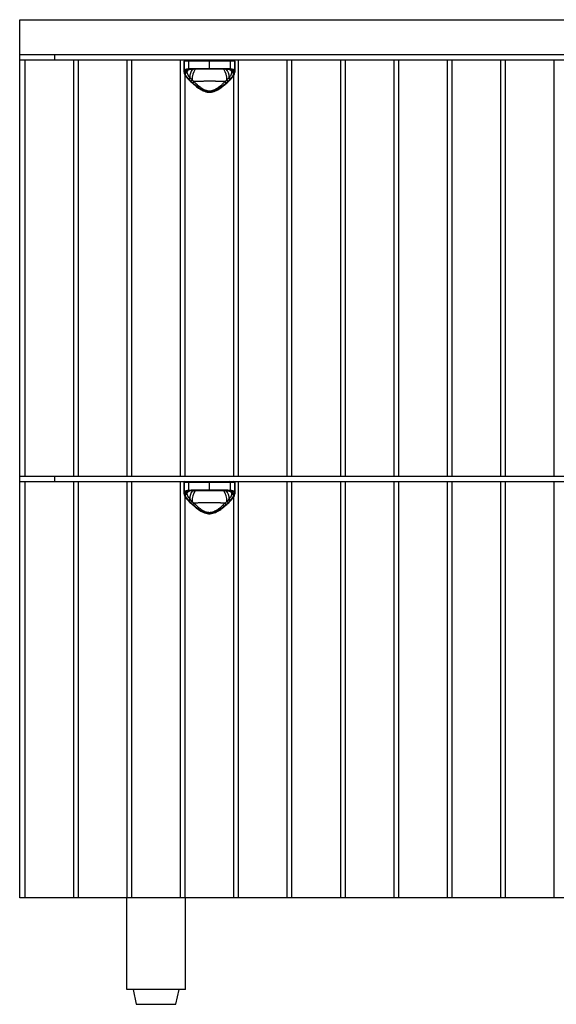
# Model space of a CAD drawing. Header units: inches. Extents: x 796.4 to 885, y 422.1 to 467.2.
# Tile 1 of 4: x 796.4 to 807.9, y 422.1 to 443.2. Entities that reach past the tile are written whole.
import ezdxf

# ---------------------------------------------------------------- set-up
doc = ezdxf.new("R2010")
doc.units = ezdxf.units.IN
doc.header["$MEASUREMENT"] = 0

# ---------------------------------------------------------------- blocks, each defined once
blk = doc.blocks.new('Murmur Nightstand_Front')
at = {"linetype": 'Continuous', "lineweight": 25}
for p, q in [((-2.923, 21.089), (20.077, 21.089)), ((-2.923, 2.283), (-2.923, 21.089)), ((-2.923, 20.341), (20.077, 20.341)), ((-2.175, 20.341), (-2.175, 20.223)), ((20.077, 20.223), (-2.923, 20.223)), ((-2.805, 11.312), (-2.805, 20.223)), ((-1.769, 20.223), (-1.769, 11.312)), ((-1.662, 11.312), (-1.662, 20.223)), ((-0.625, 20.223), (-0.625, 11.312)), ((-0.518, 11.312), (-0.518, 20.223)), ((0.518, 20.223), (0.518, 11.312)), ((0.598, 20.203), (0.598, 19.975)), ((1.689, 20.203), (0.598, 20.203)), ((0.599, 19.963), (0.599, 20.203)), ((0.691, 20.203), (0.691, 20.039)), ((0.826, 20.046), (1.461, 20.046)), ((1.144, 20.026), (1.144, 20.203)), ((1.596, 20.039), (1.596, 20.203)), ((1.688, 20.203), (1.688, 19.963)), ((1.689, 19.975), (1.689, 20.203)), ((1.769, 11.312), (1.769, 20.223)), ((2.805, 20.223), (2.805, 11.312)), ((2.912, 11.312), (2.912, 20.223)), ((3.949, 20.223), (3.949, 11.312)), ((4.056, 11.312), (4.056, 20.223)), ((5.092, 20.223), (5.092, 11.312)), ((5.2, 11.312), (5.2, 20.223)), ((6.236, 20.223), (6.236, 11.312)), ((6.343, 11.312), (6.343, 20.223)), ((7.379, 20.223), (7.379, 11.312)), ((7.487, 11.312), (7.487, 20.223)), ((8.523, 20.223), (8.523, 11.312)), ((0.625, 11.312), (0.625, 19.895)), ((0.701, 20.019), (0.664, 19.994)), ((0.687, 20.015), (0.664, 19.994)), ((0.713, 20.02), (0.715, 20.021)), ((0.787, 20.025), (0.803, 20.026)), ((1.144, 20.026), (0.836, 20.026)), ((1.451, 20.026), (1.421, 20.026)), ((1.484, 20.026), (1.568, 20.021)), ((1.574, 20.021), (1.582, 20.02)), ((1.623, 19.994), (1.586, 20.019)), ((1.623, 19.994), (1.603, 20.013)), ((1.662, 19.895), (1.662, 11.312)), ((-2.923, 11.312), (20.077, 11.312)), ((20.077, 11.194), (-2.923, 11.194)), ((-2.805, 2.284), (-2.805, 11.194)), ((-2.175, 11.312), (-2.175, 11.194)), ((-1.769, 11.194), (-1.769, 2.284)), ((-1.662, 2.284), (-1.662, 11.194)), ((-0.625, 11.194), (-0.625, 2.284)), ((-0.518, 2.284), (-0.518, 11.194)), ((0.518, 11.194), (0.518, 2.284)), ((1.769, 2.284), (1.769, 11.194)), ((2.805, 11.194), (2.805, 2.284)), ((2.912, 2.284), (2.912, 11.194)), ((3.949, 11.194), (3.949, 2.284)), ((4.056, 2.284), (4.056, 11.194)), ((5.092, 11.194), (5.092, 2.284)), ((5.2, 2.284), (5.2, 11.194)), ((6.236, 11.194), (6.236, 2.284)), ((6.343, 2.284), (6.343, 11.194)), ((7.379, 11.194), (7.379, 2.284)), ((7.487, 2.284), (7.487, 11.194)), ((8.523, 11.194), (8.523, 2.284)), ((0.598, 11.175), (0.598, 10.946)), ((1.689, 11.175), (0.598, 11.175)), ((0.599, 10.934), (0.599, 11.175)), ((0.705, 10.993), (0.664, 10.966)), ((0.687, 10.986), (0.664, 10.966)), ((0.691, 11.175), (0.691, 11.01)), ((0.713, 10.991), (0.715, 10.992)), ((0.787, 10.996), (0.803, 10.997)), ((0.826, 11.017), (1.461, 11.017)), ((1.144, 10.998), (0.836, 10.998)), ((1.144, 10.998), (1.144, 11.175)), ((1.451, 10.998), (1.421, 10.998)), ((1.484, 10.997), (1.568, 10.992)), ((1.574, 10.992), (1.582, 10.991)), ((1.623, 10.966), (1.586, 10.99)), ((1.596, 11.01), (1.596, 11.175)), ((1.623, 10.966), (1.603, 10.984)), ((1.688, 11.175), (1.688, 10.934)), ((1.689, 10.946), (1.689, 11.175)), ((0.625, 2.284), (0.625, 10.866)), ((1.662, 10.866), (1.662, 2.284)), ((-2.923, 2.284), (20.077, 2.284)), ((20.077, 2.283), (-2.923, 2.283)), ((-2.175, 2.284), (-2.175, 2.283)), ((-0.63, 0.315), (-0.63, 2.283)), ((0.63, 0.315), (0.63, 2.283)), ((0.63, 0.315), (-0.63, 0.315)), ((-0.492, 0.315), (-0.425, 0)), ((0.425, 0), (0.492, 0.315)), ((-0.425, 0), (0.425, 0))]:
    blk.add_line(p, q, dxfattribs=at)
at = {"linetype": 'Continuous', "lineweight": 25, "flags": 128}
for points in [[(0.826, 20.046), (0.826, 20.042), (0.827, 20.038), (0.827, 20.035), (0.829, 20.032), (0.83, 20.03), (0.832, 20.028), (0.834, 20.027), (0.836, 20.026)], [(1.461, 20.046), (1.461, 20.042), (1.461, 20.038), (1.46, 20.035), (1.458, 20.032), (1.457, 20.03), (1.455, 20.028), (1.453, 20.027), (1.451, 20.026)], [(0.826, 11.017), (0.826, 11.013), (0.827, 11.01), (0.827, 11.006), (0.829, 11.003), (0.83, 11.001), (0.832, 10.999), (0.834, 10.998), (0.836, 10.998)], [(1.461, 11.017), (1.461, 11.013), (1.461, 11.01), (1.46, 11.006), (1.458, 11.003), (1.457, 11.001), (1.455, 10.999), (1.453, 10.998), (1.451, 10.998)]]:
    blk.add_lwpolyline(points, dxfattribs=at)
at = {"linetype": 'Continuous', "lineweight": 25}
for centre, radius, start, end in [((0.618, 20.203), 0.0197, 90, 180), ((0.619, 20.203), 0.0197, 90.0513, 180.0512), ((0.708, 20.206), 0.0176, 100.5434, 187.6171), ((0.71, 20.039), 0.0197, 178.2445, 254.0511), ((1.579, 20.206), 0.0176, 352.3829, 79.4566), ((1.577, 20.039), 0.0197, 285.9489, 1.7555), ((1.668, 20.203), 0.0197, 359.9488, 89.9487), ((1.669, 20.203), 0.0197, 0, 90), ((0.619, 19.988), 0.0195, 183.6773, 270.5461), ((0.617, 19.963), 0.0182, 181.4217, 274.6777), ((0.849, 19.83), 0.238, 126.3181, 142.0946), ((1.023, 19.848), 0.303, 143.5326, 179.1941), ((1.138, 19.819), 0.368, 145.4309, 182.796), ((1.149, 19.819), 0.368, 357.2017, 34.5687), ((1.274, 19.851), 0.293, 0.2324, 38.17), ((1.439, 19.83), 0.237, 37.8978, 54.4759), ((1.668, 19.988), 0.0195, 269.4539, 356.3227), ((1.67, 19.963), 0.0182, 265.3223, 358.5783), ((0.698, 19.821), 0.0123, 234.1168, 303.0857), ((1.589, 19.821), 0.0123, 236.9143, 305.8831), ((0.618, 11.175), 0.0197, 90, 180), ((0.619, 11.175), 0.0197, 90.0513, 180.0512), ((0.708, 11.177), 0.0176, 100.5434, 187.6171), ((1.579, 11.177), 0.0176, 352.3829, 79.4566), ((1.668, 11.175), 0.0197, 359.9488, 89.9487), ((1.669, 11.175), 0.0197, 0, 90), ((0.849, 10.801), 0.238, 126.7961, 142.0895), ((0.71, 11.01), 0.0197, 178.2445, 254.0511), ((1.023, 10.819), 0.303, 143.5326, 179.1941), ((1.138, 10.791), 0.368, 145.4309, 182.796), ((1.149, 10.791), 0.368, 357.2017, 34.5687), ((1.274, 10.822), 0.293, 0.2324, 38.17), ((1.439, 10.801), 0.237, 37.8978, 54.4759), ((1.577, 11.01), 0.0197, 285.9489, 1.7555), ((0.619, 10.96), 0.0195, 183.6773, 270.5461), ((0.617, 10.935), 0.0182, 181.4217, 274.6777), ((0.698, 10.792), 0.0123, 234.1168, 303.0857), ((1.589, 10.792), 0.0123, 236.9143, 305.8831), ((1.668, 10.96), 0.0195, 269.4539, 356.3227), ((1.67, 10.935), 0.0182, 265.3223, 358.5783)]:
    blk.add_arc(centre, radius, start, end, dxfattribs=at)
for points, knots in [([(0.599, 19.987), (0.599, 19.989), (0.6, 19.991), (0.601, 19.996), (0.603, 19.999), (0.605, 20.003), (0.607, 20.007), (0.61, 20.01), (0.613, 20.013), (0.617, 20.016), (0.621, 20.019), (0.628, 20.023), (0.638, 20.028), (0.651, 20.032), (0.665, 20.035), (0.677, 20.037), (0.686, 20.039), (0.691, 20.039)], [0, 0, 0, 0, 0.050279, 0.100468, 0.150579, 0.200622, 0.250609, 0.300549, 0.350455, 0.400338, 0.450207, 0.500075, 0.623285, 0.749195, 0.830563, 0.914154, 1, 1, 1, 1]), ([(0.691, 20.039), (0.694, 20.04), (0.7, 20.04), (0.71, 20.042), (0.721, 20.042), (0.732, 20.043), (0.743, 20.044), (0.758, 20.045), (0.776, 20.045), (0.8, 20.046), (0.817, 20.046), (0.826, 20.046)], [0, 0, 0, 0, 0.079653, 0.160771, 0.24336, 0.32743, 0.412986, 0.500035, 0.655485, 0.822133, 1, 1, 1, 1]), ([(1.461, 20.046), (1.466, 20.046), (1.475, 20.046), (1.487, 20.046), (1.499, 20.046), (1.511, 20.045), (1.522, 20.045), (1.537, 20.044), (1.555, 20.043), (1.577, 20.042), (1.59, 20.04), (1.596, 20.039)], [0, 0, 0, 0, 0.090337, 0.177869, 0.262599, 0.344529, 0.423662, 0.500002, 0.672585, 0.839232, 1, 1, 1, 1]), ([(1.596, 20.039), (1.599, 20.039), (1.603, 20.038), (1.61, 20.037), (1.616, 20.036), (1.622, 20.035), (1.628, 20.034), (1.637, 20.031), (1.649, 20.028), (1.66, 20.022), (1.669, 20.017), (1.675, 20.012), (1.68, 20.007), (1.684, 20.001), (1.686, 19.994), (1.687, 19.99), (1.688, 19.987)], [0, 0, 0, 0, 0.043005, 0.085449, 0.127334, 0.168665, 0.209445, 0.249678, 0.376111, 0.499832, 0.582959, 0.666112, 0.749341, 0.832698, 0.916234, 1, 1, 1, 1]), ([(0.6, 19.959), (0.606, 19.937), (0.619, 19.891), (0.667, 19.838), (0.691, 19.811)], [0, 0, 0, 0, 0.48672, 1, 1, 1, 1]), ([(0.618, 19.959), (0.626, 19.96), (0.634, 19.962), (0.648, 19.968), (0.655, 19.972), (0.661, 19.976)], [0, 0, 0, 0, 0.5, 0.5, 1, 1, 1, 1]), ([(0.619, 19.969), (0.627, 19.97), (0.634, 19.972), (0.649, 19.977), (0.656, 19.981), (0.662, 19.985)], [0, 0, 0, 0, 0.5, 0.5, 1, 1, 1, 1]), ([(0.619, 19.945), (0.626, 19.947), (0.634, 19.949), (0.648, 19.956), (0.655, 19.959), (0.661, 19.964)], [0, 0, 0, 0, 0.5, 0.5, 1, 1, 1, 1]), ([(0.619, 19.945), (0.62, 19.937), (0.622, 19.928), (0.63, 19.909), (0.635, 19.899), (0.653, 19.869), (0.67, 19.848), (0.69, 19.826)], [0, 0, 0, 0, 0.25, 0.25, 0.5, 0.5, 1, 1, 1, 1]), ([(0.705, 20.02), (0.694, 20.018), (0.683, 20.016), (0.665, 20.012), (0.657, 20.009), (0.643, 20.002), (0.637, 19.999), (0.628, 19.99), (0.624, 19.985), (0.622, 19.98)], [0, 0, 0, 0, 0.25, 0.25, 0.5, 0.5, 0.75, 0.75, 1, 1, 1, 1]), ([(0.622, 19.98), (0.629, 19.98), (0.637, 19.982), (0.651, 19.987), (0.658, 19.99), (0.664, 19.994)], [0, 0, 0, 0, 0.5, 0.5, 1, 1, 1, 1]), ([(0.662, 19.985), (0.662, 19.984), (0.661, 19.981), (0.661, 19.977), (0.661, 19.976)], [0, 0, 0, 0, 0.508429, 1, 1, 1, 1]), ([(0.661, 19.976), (0.661, 19.975), (0.661, 19.972), (0.661, 19.968), (0.661, 19.965), (0.661, 19.964)], [0, 0, 0, 0, 0.337267, 0.670109, 1, 1, 1, 1]), ([(0.661, 19.964), (0.661, 19.962), (0.661, 19.959), (0.662, 19.954), (0.663, 19.949), (0.665, 19.943), (0.667, 19.937), (0.669, 19.931), (0.672, 19.925), (0.675, 19.919), (0.679, 19.911), (0.683, 19.903), (0.689, 19.894), (0.697, 19.882), (0.707, 19.868), (0.715, 19.857), (0.72, 19.852)], [0, 0, 0, 0, 0.051573, 0.104051, 0.15755, 0.211964, 0.267193, 0.323598, 0.381161, 0.440003, 0.500308, 0.569206, 0.653294, 0.752203, 0.86684, 1, 1, 1, 1]), ([(0.682, 20.014), (0.685, 20.015), (0.692, 20.018), (0.707, 20.02), (0.714, 20.021)], [0, 0, 0, 0, 0.5241797, 1, 1, 1, 1]), ([(0.72, 19.852), (0.723, 19.849), (0.728, 19.844), (0.733, 19.839), (0.735, 19.837)], [0, 0, 0, 0, 0.505735, 1, 1, 1, 1]), ([(0.735, 19.837), (0.738, 19.834), (0.744, 19.828), (0.753, 19.819), (0.762, 19.81), (0.768, 19.804), (0.77, 19.801)], [0, 0, 0, 0, 0.263802, 0.518246, 0.763594, 1, 1, 1, 1]), ([(1.421, 20.026), (1.399, 20.026), (1.378, 20.026), (1.344, 20.026), (1.332, 20.026), (1.309, 20.026), (1.298, 20.026), (1.239, 20.026), (1.192, 20.026), (1.144, 20.026)], [0, 0, 0, 0, 0.25, 0.25, 0.375, 0.375, 0.5, 0.5, 1, 1, 1, 1]), ([(1.517, 19.801), (1.52, 19.804), (1.525, 19.81), (1.534, 19.819), (1.543, 19.828), (1.549, 19.834), (1.552, 19.837)], [0, 0, 0, 0, 0.2357171, 0.4808374, 0.7355127, 1, 1, 1, 1]), ([(1.552, 19.837), (1.554, 19.839), (1.559, 19.844), (1.565, 19.849), (1.567, 19.852)], [0, 0, 0, 0, 0.495376, 1, 1, 1, 1]), ([(1.567, 19.852), (1.569, 19.854), (1.574, 19.86), (1.58, 19.867), (1.585, 19.875), (1.592, 19.885), (1.601, 19.897), (1.609, 19.911), (1.615, 19.924), (1.619, 19.935), (1.623, 19.945), (1.625, 19.955), (1.626, 19.961), (1.626, 19.964)], [0, 0, 0, 0, 0.062323, 0.124591, 0.187226, 0.250679, 0.371697, 0.50287, 0.609475, 0.711941, 0.810815, 0.906917, 1, 1, 1, 1]), ([(1.57, 20.021), (1.578, 20.02), (1.595, 20.018), (1.602, 20.015), (1.605, 20.014)], [0, 0, 0, 0, 0.509787, 1, 1, 1, 1]), ([(1.665, 19.98), (1.663, 19.985), (1.659, 19.99), (1.65, 19.999), (1.644, 20.002), (1.623, 20.012), (1.605, 20.017), (1.582, 20.02)], [0, 0, 0, 0, 0.25, 0.25, 0.5, 0.5, 1, 1, 1, 1]), ([(1.596, 19.811), (1.62, 19.838), (1.668, 19.891), (1.681, 19.937), (1.687, 19.959)], [0, 0, 0, 0, 0.514674, 1, 1, 1, 1]), ([(1.597, 19.826), (1.607, 19.837), (1.617, 19.848), (1.633, 19.869), (1.64, 19.879), (1.658, 19.91), (1.666, 19.928), (1.668, 19.945)], [0, 0, 0, 0, 0.25, 0.25, 0.5, 0.5, 1, 1, 1, 1]), ([(1.623, 19.994), (1.629, 19.99), (1.636, 19.987), (1.65, 19.982), (1.658, 19.98), (1.665, 19.98)], [0, 0, 0, 0, 0.5, 0.5, 1, 1, 1, 1]), ([(1.625, 19.985), (1.631, 19.981), (1.638, 19.977), (1.653, 19.972), (1.66, 19.97), (1.668, 19.969)], [0, 0, 0, 0, 0.5, 0.5, 1, 1, 1, 1]), ([(1.626, 19.964), (1.626, 19.966), (1.626, 19.97), (1.626, 19.974), (1.626, 19.976)], [0, 0, 0, 0, 0.495769, 1, 1, 1, 1]), ([(1.626, 19.976), (1.632, 19.972), (1.639, 19.968), (1.654, 19.962), (1.661, 19.96), (1.669, 19.959)], [0, 0, 0, 0, 0.5, 0.5, 1, 1, 1, 1]), ([(1.626, 19.964), (1.632, 19.959), (1.639, 19.956), (1.653, 19.949), (1.661, 19.947), (1.668, 19.945)], [0, 0, 0, 0, 0.5, 0.5, 1, 1, 1, 1]), ([(0.691, 19.811), (0.714, 19.789), (0.755, 19.749), (0.816, 19.696), (0.866, 19.655), (0.926, 19.611), (0.991, 19.572), (1.065, 19.544), (1.125, 19.533), (1.187, 19.536), (1.262, 19.556), (1.328, 19.591), (1.392, 19.633), (1.45, 19.677), (1.522, 19.739), (1.569, 19.785), (1.596, 19.811)], [0, 0, 0, 0, 0.100656, 0.177668, 0.231544, 0.279918, 0.38071, 0.432232, 0.484542, 0.537177, 0.588734, 0.685555, 0.730724, 0.795095, 0.884541, 1, 1, 1, 1]), ([(0.77, 19.801), (0.772, 19.799), (0.776, 19.794), (0.783, 19.787), (0.791, 19.779), (0.8, 19.771), (0.807, 19.765), (0.811, 19.762)], [0, 0, 0, 0, 0.173868, 0.340392, 0.4998, 0.750248, 1, 1, 1, 1]), ([(0.79, 19.732), (0.814, 19.712), (0.839, 19.691), (0.891, 19.651), (0.918, 19.631), (0.962, 19.604), (0.977, 19.596), (1.008, 19.58), (1.024, 19.573), (1.048, 19.564), (1.057, 19.561), (1.074, 19.556), (1.082, 19.554), (1.109, 19.549), (1.126, 19.547), (1.153, 19.547), (1.162, 19.548), (1.18, 19.549), (1.188, 19.551), (1.214, 19.556), (1.231, 19.561), (1.264, 19.573), (1.28, 19.58), (1.311, 19.596), (1.326, 19.605), (1.355, 19.623), (1.369, 19.632), (1.396, 19.651), (1.41, 19.661), (1.449, 19.691), (1.473, 19.712), (1.497, 19.732)], [0, 0, 0, 0, 0.125, 0.125, 0.25, 0.25, 0.3125, 0.3125, 0.375, 0.375, 0.40625, 0.40625, 0.4375, 0.4375, 0.5, 0.5, 0.53125, 0.53125, 0.5625, 0.5625, 0.625, 0.625, 0.6875, 0.6875, 0.75, 0.75, 0.8125, 0.8125, 0.875, 0.875, 1, 1, 1, 1]), ([(1.476, 19.762), (1.471, 19.762), (1.463, 19.763), (1.45, 19.763), (1.436, 19.764), (1.422, 19.765), (1.408, 19.765), (1.394, 19.766), (1.38, 19.766), (1.365, 19.767), (1.35, 19.767), (1.335, 19.767), (1.32, 19.768), (1.305, 19.768), (1.289, 19.768), (1.273, 19.769), (1.258, 19.769), (1.242, 19.769), (1.225, 19.769), (1.209, 19.769), (1.193, 19.77), (1.177, 19.77), (1.16, 19.77), (1.139, 19.77), (1.113, 19.77), (1.083, 19.77), (1.054, 19.769), (1.024, 19.769), (0.995, 19.768), (0.967, 19.768), (0.939, 19.767), (0.912, 19.766), (0.886, 19.765), (0.86, 19.764), (0.835, 19.763), (0.819, 19.763), (0.811, 19.762)], [0, 0, 0, 0, 0.022079, 0.044219, 0.06642, 0.088682, 0.111005, 0.133389, 0.155834, 0.17834, 0.200908, 0.223538, 0.246229, 0.268981, 0.291796, 0.314672, 0.337611, 0.360611, 0.383674, 0.406799, 0.429986, 0.453236, 0.476548, 0.499923, 0.542747, 0.58536, 0.627762, 0.669955, 0.711938, 0.753711, 0.795277, 0.836635, 0.877785, 0.918729, 0.959467, 1, 1, 1, 1]), ([(0.811, 19.762), (0.816, 19.758), (0.824, 19.75), (0.836, 19.738), (0.848, 19.727), (0.858, 19.718), (0.867, 19.71), (0.875, 19.703), (0.893, 19.687), (0.921, 19.664), (0.961, 19.633), (1.002, 19.607), (1.048, 19.584), (1.094, 19.568), (1.144, 19.563), (1.193, 19.569), (1.24, 19.584), (1.285, 19.607), (1.326, 19.633), (1.367, 19.664), (1.398, 19.69), (1.425, 19.714), (1.449, 19.736), (1.466, 19.753), (1.476, 19.762)], [0, 0, 0, 0, 0.024883, 0.047573, 0.068071, 0.086376, 0.10249, 0.116411, 0.12814, 0.196855, 0.254319, 0.321298, 0.378901, 0.442192, 0.500524, 0.558587, 0.62163, 0.679214, 0.746185, 0.803881, 0.872966, 0.903467, 0.945812, 1, 1, 1, 1]), ([(1.476, 19.762), (1.478, 19.764), (1.483, 19.768), (1.491, 19.774), (1.499, 19.782), (1.508, 19.791), (1.514, 19.798), (1.517, 19.801)], [0, 0, 0, 0, 0.165053, 0.331498, 0.499407, 0.739947, 1, 1, 1, 1]), ([(0.599, 10.958), (0.599, 10.96), (0.6, 10.963), (0.601, 10.967), (0.603, 10.971), (0.605, 10.974), (0.607, 10.978), (0.61, 10.981), (0.613, 10.984), (0.617, 10.987), (0.621, 10.99), (0.628, 10.994), (0.638, 10.999), (0.651, 11.003), (0.665, 11.006), (0.677, 11.009), (0.686, 11.01), (0.691, 11.01)], [0, 0, 0, 0, 0.050279, 0.100468, 0.150579, 0.200622, 0.250609, 0.300549, 0.350455, 0.400338, 0.450207, 0.500075, 0.623285, 0.749195, 0.830563, 0.914154, 1, 1, 1, 1]), ([(0.705, 10.991), (0.694, 10.989), (0.683, 10.988), (0.665, 10.983), (0.657, 10.98), (0.643, 10.974), (0.637, 10.97), (0.628, 10.961), (0.624, 10.956), (0.622, 10.951)], [0, 0, 0, 0, 0.25, 0.25, 0.5, 0.5, 0.75, 0.75, 1, 1, 1, 1]), ([(0.682, 10.985), (0.686, 10.986), (0.692, 10.989), (0.709, 10.991), (0.717, 10.992)], [0, 0, 0, 0, 0.488595, 1, 1, 1, 1]), ([(0.691, 11.01), (0.694, 11.011), (0.7, 11.012), (0.71, 11.013), (0.721, 11.014), (0.732, 11.015), (0.743, 11.015), (0.758, 11.016), (0.776, 11.017), (0.8, 11.017), (0.817, 11.017), (0.826, 11.017)], [0, 0, 0, 0, 0.079653, 0.160771, 0.24336, 0.32743, 0.412986, 0.500035, 0.655485, 0.822133, 1, 1, 1, 1]), ([(1.421, 10.998), (1.399, 10.998), (1.378, 10.998), (1.344, 10.998), (1.332, 10.998), (1.309, 10.998), (1.298, 10.998), (1.239, 10.998), (1.192, 10.998), (1.144, 10.998)], [0, 0, 0, 0, 0.25, 0.25, 0.375, 0.375, 0.5, 0.5, 1, 1, 1, 1]), ([(1.461, 11.017), (1.466, 11.017), (1.475, 11.017), (1.487, 11.017), (1.499, 11.017), (1.511, 11.017), (1.522, 11.016), (1.537, 11.016), (1.555, 11.015), (1.577, 11.013), (1.59, 11.011), (1.596, 11.01)], [0, 0, 0, 0, 0.090337, 0.177869, 0.262599, 0.344529, 0.423662, 0.500002, 0.672585, 0.839232, 1, 1, 1, 1]), ([(1.57, 10.992), (1.578, 10.991), (1.595, 10.989), (1.602, 10.986), (1.605, 10.985)], [0, 0, 0, 0, 0.5097872, 1, 1, 1, 1]), ([(1.665, 10.951), (1.663, 10.956), (1.659, 10.961), (1.65, 10.97), (1.644, 10.974), (1.623, 10.984), (1.605, 10.988), (1.582, 10.991)], [0, 0, 0, 0, 0.25, 0.25, 0.5, 0.5, 1, 1, 1, 1]), ([(1.596, 11.01), (1.599, 11.01), (1.603, 11.01), (1.61, 11.009), (1.616, 11.007), (1.622, 11.006), (1.628, 11.005), (1.637, 11.003), (1.649, 10.999), (1.66, 10.994), (1.669, 10.988), (1.675, 10.983), (1.68, 10.978), (1.684, 10.972), (1.686, 10.965), (1.687, 10.961), (1.688, 10.958)], [0, 0, 0, 0, 0.043005, 0.085449, 0.127334, 0.168665, 0.209445, 0.249678, 0.376111, 0.499832, 0.582959, 0.666112, 0.749341, 0.832698, 0.916234, 1, 1, 1, 1]), ([(0.6, 10.93), (0.606, 10.908), (0.619, 10.863), (0.667, 10.81), (0.691, 10.782)], [0, 0, 0, 0, 0.48672, 1, 1, 1, 1]), ([(0.618, 10.93), (0.626, 10.931), (0.634, 10.933), (0.648, 10.939), (0.655, 10.943), (0.661, 10.947)], [0, 0, 0, 0, 0.5, 0.5, 1, 1, 1, 1]), ([(0.619, 10.94), (0.627, 10.941), (0.634, 10.943), (0.649, 10.948), (0.656, 10.952), (0.662, 10.956)], [0, 0, 0, 0, 0.5, 0.5, 1, 1, 1, 1]), ([(0.619, 10.917), (0.626, 10.918), (0.634, 10.92), (0.648, 10.927), (0.655, 10.931), (0.661, 10.935)], [0, 0, 0, 0, 0.5, 0.5, 1, 1, 1, 1]), ([(0.619, 10.917), (0.62, 10.908), (0.622, 10.899), (0.63, 10.88), (0.635, 10.871), (0.653, 10.84), (0.67, 10.819), (0.69, 10.798)], [0, 0, 0, 0, 0.25, 0.25, 0.5, 0.5, 1, 1, 1, 1]), ([(0.622, 10.951), (0.629, 10.952), (0.637, 10.953), (0.651, 10.958), (0.658, 10.962), (0.664, 10.966)], [0, 0, 0, 0, 0.5, 0.5, 1, 1, 1, 1]), ([(0.662, 10.956), (0.662, 10.955), (0.661, 10.952), (0.661, 10.949), (0.661, 10.947)], [0, 0, 0, 0, 0.508429, 1, 1, 1, 1]), ([(0.661, 10.947), (0.661, 10.946), (0.661, 10.943), (0.661, 10.939), (0.661, 10.937), (0.661, 10.935)], [0, 0, 0, 0, 0.337267, 0.670109, 1, 1, 1, 1]), ([(0.661, 10.935), (0.661, 10.934), (0.661, 10.93), (0.662, 10.925), (0.663, 10.92), (0.665, 10.914), (0.667, 10.909), (0.669, 10.903), (0.672, 10.896), (0.675, 10.89), (0.679, 10.883), (0.683, 10.875), (0.689, 10.865), (0.697, 10.853), (0.707, 10.839), (0.715, 10.829), (0.72, 10.823)], [0, 0, 0, 0, 0.051573, 0.104051, 0.15755, 0.211964, 0.267193, 0.323598, 0.381161, 0.440003, 0.500308, 0.569206, 0.653294, 0.752203, 0.86684, 1, 1, 1, 1]), ([(0.691, 10.782), (0.714, 10.76), (0.755, 10.72), (0.816, 10.667), (0.866, 10.627), (0.926, 10.583), (0.991, 10.543), (1.065, 10.515), (1.125, 10.505), (1.187, 10.508), (1.262, 10.527), (1.328, 10.562), (1.392, 10.605), (1.45, 10.649), (1.522, 10.711), (1.569, 10.757), (1.596, 10.782)], [0, 0, 0, 0, 0.1006558, 0.1776678, 0.2315439, 0.2799181, 0.3807101, 0.4322316, 0.4845424, 0.5371774, 0.5887341, 0.6855546, 0.7307235, 0.7950949, 0.8845408, 1, 1, 1, 1]), ([(0.72, 10.823), (0.723, 10.821), (0.728, 10.816), (0.733, 10.811), (0.735, 10.808)], [0, 0, 0, 0, 0.505735, 1, 1, 1, 1]), ([(0.735, 10.808), (0.738, 10.805), (0.744, 10.799), (0.753, 10.79), (0.762, 10.781), (0.768, 10.776), (0.77, 10.773)], [0, 0, 0, 0, 0.263802, 0.518246, 0.763594, 1, 1, 1, 1]), ([(0.77, 10.773), (0.772, 10.77), (0.776, 10.765), (0.783, 10.758), (0.791, 10.751), (0.8, 10.742), (0.807, 10.736), (0.811, 10.733)], [0, 0, 0, 0, 0.173868, 0.340392, 0.4998, 0.750248, 1, 1, 1, 1]), ([(1.476, 10.733), (1.478, 10.735), (1.483, 10.739), (1.491, 10.745), (1.499, 10.753), (1.508, 10.762), (1.514, 10.769), (1.517, 10.773)], [0, 0, 0, 0, 0.165053, 0.331498, 0.499407, 0.739947, 1, 1, 1, 1]), ([(1.517, 10.773), (1.52, 10.776), (1.525, 10.781), (1.534, 10.79), (1.543, 10.799), (1.549, 10.805), (1.552, 10.808)], [0, 0, 0, 0, 0.235717, 0.480837, 0.735513, 1, 1, 1, 1]), ([(1.552, 10.808), (1.554, 10.811), (1.559, 10.816), (1.565, 10.821), (1.567, 10.823)], [0, 0, 0, 0, 0.495376, 1, 1, 1, 1]), ([(1.567, 10.823), (1.569, 10.826), (1.574, 10.831), (1.58, 10.839), (1.585, 10.846), (1.592, 10.856), (1.601, 10.869), (1.609, 10.883), (1.615, 10.895), (1.619, 10.906), (1.623, 10.917), (1.625, 10.926), (1.626, 10.932), (1.626, 10.935)], [0, 0, 0, 0, 0.0623235, 0.1245905, 0.1872259, 0.2506786, 0.3716973, 0.5028699, 0.6094751, 0.7119411, 0.8108148, 0.9069167, 1, 1, 1, 1]), ([(1.596, 10.782), (1.62, 10.81), (1.668, 10.863), (1.681, 10.908), (1.687, 10.93)], [0, 0, 0, 0, 0.514674, 1, 1, 1, 1]), ([(1.597, 10.798), (1.607, 10.808), (1.617, 10.819), (1.633, 10.84), (1.64, 10.851), (1.658, 10.881), (1.666, 10.9), (1.668, 10.917)], [0, 0, 0, 0, 0.25, 0.25, 0.5, 0.5, 1, 1, 1, 1]), ([(1.623, 10.966), (1.629, 10.962), (1.636, 10.958), (1.65, 10.953), (1.658, 10.952), (1.665, 10.951)], [0, 0, 0, 0, 0.5, 0.5, 1, 1, 1, 1]), ([(1.625, 10.956), (1.631, 10.952), (1.638, 10.948), (1.653, 10.943), (1.66, 10.941), (1.668, 10.94)], [0, 0, 0, 0, 0.5, 0.5, 1, 1, 1, 1]), ([(1.626, 10.935), (1.626, 10.937), (1.626, 10.941), (1.626, 10.945), (1.626, 10.947)], [0, 0, 0, 0, 0.495769, 1, 1, 1, 1]), ([(1.626, 10.947), (1.632, 10.943), (1.639, 10.939), (1.654, 10.933), (1.661, 10.931), (1.669, 10.93)], [0, 0, 0, 0, 0.5, 0.5, 1, 1, 1, 1]), ([(1.626, 10.935), (1.632, 10.931), (1.639, 10.927), (1.653, 10.92), (1.661, 10.918), (1.668, 10.917)], [0, 0, 0, 0, 0.5, 0.5, 1, 1, 1, 1]), ([(0.79, 10.703), (0.814, 10.683), (0.839, 10.662), (0.891, 10.622), (0.918, 10.603), (0.962, 10.576), (0.977, 10.567), (1.008, 10.551), (1.024, 10.544), (1.048, 10.535), (1.057, 10.532), (1.074, 10.527), (1.082, 10.525), (1.109, 10.52), (1.126, 10.518), (1.153, 10.518), (1.162, 10.519), (1.18, 10.521), (1.188, 10.522), (1.214, 10.527), (1.231, 10.532), (1.264, 10.544), (1.28, 10.551), (1.311, 10.567), (1.326, 10.576), (1.355, 10.594), (1.369, 10.603), (1.396, 10.623), (1.41, 10.633), (1.449, 10.663), (1.473, 10.683), (1.497, 10.703)], [0, 0, 0, 0, 0.125, 0.125, 0.25, 0.25, 0.3125, 0.3125, 0.375, 0.375, 0.40625, 0.40625, 0.4375, 0.4375, 0.5, 0.5, 0.53125, 0.53125, 0.5625, 0.5625, 0.625, 0.625, 0.6875, 0.6875, 0.75, 0.75, 0.8125, 0.8125, 0.875, 0.875, 1, 1, 1, 1]), ([(1.476, 10.733), (1.471, 10.734), (1.463, 10.734), (1.45, 10.735), (1.436, 10.735), (1.422, 10.736), (1.408, 10.736), (1.394, 10.737), (1.38, 10.737), (1.365, 10.738), (1.35, 10.738), (1.335, 10.739), (1.32, 10.739), (1.305, 10.739), (1.289, 10.74), (1.273, 10.74), (1.258, 10.74), (1.242, 10.74), (1.225, 10.741), (1.209, 10.741), (1.193, 10.741), (1.177, 10.741), (1.16, 10.741), (1.139, 10.741), (1.113, 10.741), (1.083, 10.741), (1.054, 10.741), (1.024, 10.74), (0.995, 10.74), (0.967, 10.739), (0.939, 10.738), (0.912, 10.738), (0.886, 10.737), (0.86, 10.736), (0.835, 10.735), (0.819, 10.734), (0.811, 10.733)], [0, 0, 0, 0, 0.022079, 0.044219, 0.06642, 0.088682, 0.111005, 0.133389, 0.155834, 0.17834, 0.200908, 0.223538, 0.246229, 0.268981, 0.291796, 0.314672, 0.337611, 0.360611, 0.383674, 0.406799, 0.429986, 0.453236, 0.476548, 0.499923, 0.542747, 0.58536, 0.627762, 0.669955, 0.711938, 0.753711, 0.795277, 0.836635, 0.877785, 0.918729, 0.959467, 1, 1, 1, 1]), ([(0.811, 10.733), (0.816, 10.729), (0.824, 10.721), (0.836, 10.709), (0.848, 10.699), (0.858, 10.689), (0.867, 10.681), (0.875, 10.674), (0.893, 10.658), (0.921, 10.635), (0.961, 10.604), (1.002, 10.578), (1.048, 10.555), (1.094, 10.54), (1.144, 10.534), (1.193, 10.54), (1.24, 10.555), (1.285, 10.578), (1.326, 10.605), (1.367, 10.635), (1.398, 10.662), (1.425, 10.686), (1.449, 10.707), (1.466, 10.724), (1.476, 10.733)], [0, 0, 0, 0, 0.024883, 0.047573, 0.068071, 0.086376, 0.10249, 0.116411, 0.12814, 0.196855, 0.254319, 0.321298, 0.378901, 0.442192, 0.500524, 0.558587, 0.62163, 0.679214, 0.746185, 0.803881, 0.872966, 0.903467, 0.945812, 1, 1, 1, 1])]:
    blk.add_open_spline(points, degree=3, knots=knots, dxfattribs=at)
for points in [[(0.619, 19.969), (0.618, 19.966), (0.618, 19.962), (0.618, 19.959)], [(0.618, 19.959), (0.618, 19.954), (0.618, 19.95), (0.619, 19.945)], [(0.622, 19.98), (0.62, 19.976), (0.619, 19.973), (0.619, 19.969)], [(0.664, 19.994), (0.663, 19.991), (0.663, 19.988), (0.662, 19.985)], [(0.69, 19.826), (0.701, 19.834), (0.711, 19.842), (0.72, 19.852)], [(0.69, 19.826), (0.695, 19.821), (0.7, 19.816), (0.705, 19.811)], [(0.708, 20.02), (0.707, 20.02), (0.706, 20.02), (0.705, 20.02)], [(0.705, 19.811), (0.716, 19.818), (0.727, 19.827), (0.735, 19.837)], [(0.836, 20.026), (0.789, 20.026), (0.746, 20.025), (0.708, 20.02)], [(1.579, 20.02), (1.541, 20.025), (1.499, 20.026), (1.451, 20.026)], [(1.552, 19.837), (1.56, 19.827), (1.571, 19.818), (1.582, 19.811)], [(1.567, 19.852), (1.576, 19.842), (1.586, 19.834), (1.597, 19.826)], [(1.582, 20.02), (1.581, 20.02), (1.58, 20.02), (1.579, 20.02)], [(1.582, 19.811), (1.587, 19.816), (1.593, 19.821), (1.597, 19.826)], [(1.625, 19.985), (1.624, 19.988), (1.624, 19.991), (1.623, 19.994)], [(1.626, 19.976), (1.626, 19.979), (1.625, 19.982), (1.625, 19.985)], [(1.668, 19.969), (1.668, 19.973), (1.667, 19.976), (1.665, 19.98)], [(1.669, 19.959), (1.669, 19.962), (1.669, 19.966), (1.668, 19.969)], [(1.668, 19.945), (1.669, 19.95), (1.669, 19.954), (1.669, 19.959)], [(0.705, 19.811), (0.717, 19.799), (0.73, 19.787), (0.743, 19.775)], [(0.743, 19.775), (0.753, 19.783), (0.763, 19.792), (0.77, 19.801)], [(0.743, 19.775), (0.758, 19.761), (0.774, 19.747), (0.79, 19.732)], [(0.79, 19.732), (0.798, 19.742), (0.806, 19.752), (0.811, 19.762)], [(1.497, 19.732), (1.489, 19.742), (1.482, 19.752), (1.476, 19.762)], [(1.497, 19.732), (1.513, 19.746), (1.529, 19.761), (1.544, 19.775)], [(1.544, 19.775), (1.534, 19.783), (1.524, 19.792), (1.517, 19.801)], [(1.544, 19.775), (1.557, 19.787), (1.57, 19.799), (1.582, 19.811)], [(0.708, 10.991), (0.707, 10.991), (0.706, 10.991), (0.705, 10.991)], [(0.836, 10.998), (0.789, 10.998), (0.746, 10.996), (0.708, 10.991)], [(1.579, 10.991), (1.541, 10.996), (1.499, 10.998), (1.451, 10.998)], [(1.582, 10.991), (1.581, 10.991), (1.58, 10.991), (1.579, 10.991)], [(0.619, 10.94), (0.618, 10.937), (0.618, 10.933), (0.618, 10.93)], [(0.618, 10.93), (0.618, 10.926), (0.618, 10.921), (0.619, 10.917)], [(0.622, 10.951), (0.62, 10.948), (0.619, 10.944), (0.619, 10.94)], [(0.664, 10.966), (0.663, 10.963), (0.663, 10.959), (0.662, 10.956)], [(0.69, 10.798), (0.701, 10.805), (0.711, 10.814), (0.72, 10.823)], [(0.69, 10.798), (0.695, 10.792), (0.7, 10.787), (0.705, 10.782)], [(0.705, 10.782), (0.716, 10.789), (0.727, 10.798), (0.735, 10.808)], [(0.705, 10.782), (0.717, 10.77), (0.73, 10.758), (0.743, 10.746)], [(0.743, 10.746), (0.753, 10.754), (0.763, 10.763), (0.77, 10.773)], [(1.544, 10.746), (1.534, 10.754), (1.524, 10.763), (1.517, 10.773)], [(1.544, 10.746), (1.557, 10.758), (1.57, 10.77), (1.582, 10.782)], [(1.552, 10.808), (1.56, 10.798), (1.571, 10.789), (1.582, 10.782)], [(1.567, 10.823), (1.576, 10.814), (1.586, 10.805), (1.597, 10.798)], [(1.582, 10.782), (1.587, 10.787), (1.593, 10.792), (1.597, 10.798)], [(1.625, 10.956), (1.624, 10.959), (1.624, 10.963), (1.623, 10.966)], [(1.626, 10.947), (1.626, 10.95), (1.625, 10.953), (1.625, 10.956)], [(1.668, 10.94), (1.668, 10.944), (1.667, 10.948), (1.665, 10.951)], [(1.669, 10.93), (1.669, 10.933), (1.669, 10.937), (1.668, 10.94)], [(1.668, 10.917), (1.669, 10.921), (1.669, 10.926), (1.669, 10.93)], [(0.743, 10.746), (0.758, 10.732), (0.774, 10.718), (0.79, 10.703)], [(0.79, 10.703), (0.798, 10.713), (0.806, 10.723), (0.811, 10.733)], [(1.497, 10.703), (1.489, 10.713), (1.482, 10.723), (1.476, 10.733)], [(1.497, 10.703), (1.513, 10.718), (1.529, 10.732), (1.544, 10.746)]]:
    blk.add_open_spline(points, degree=3, dxfattribs=at)

msp = doc.modelspace()

# ---------------------------------------------------------------- block references
msp.add_blockref('Murmur Nightstand_Front', (799.363, 422.076))

doc.saveas('drawing.dxf')
